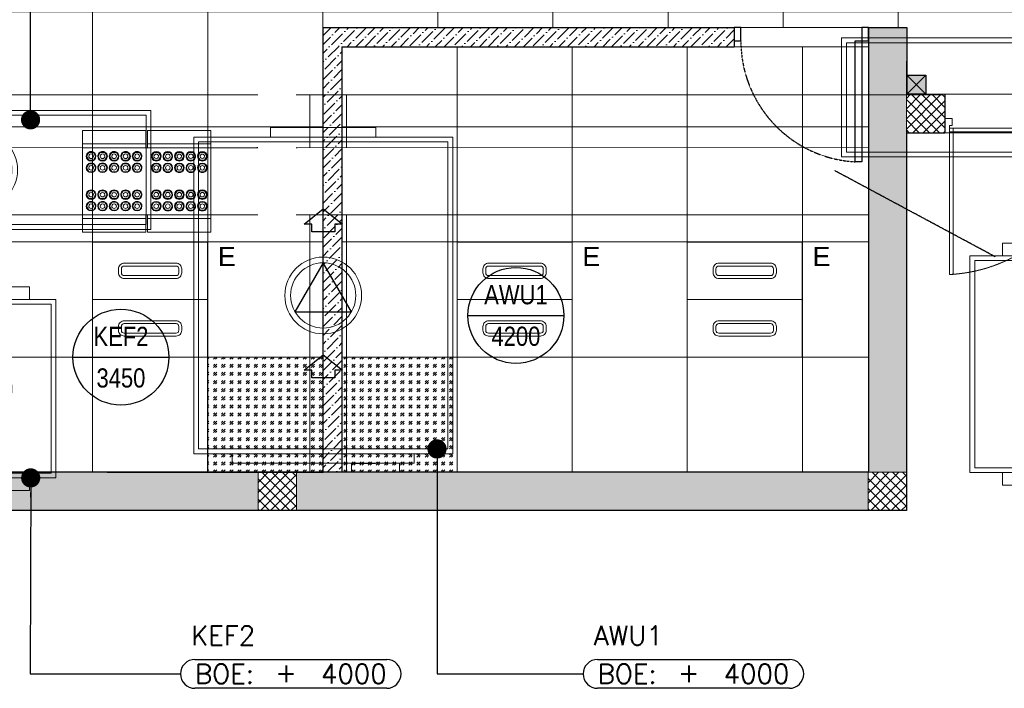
# Model space of a CAD drawing. Header units: millimetres. Extents: x -410 to 72073, y -3152 to 13830.
# Tile 35 of 92: x 10577 to 15710, y -926 to 2559. Entities that reach past the tile are written whole.
import ezdxf
from ezdxf.enums import TextEntityAlignment as Align

# ---------------------------------------------------------------- set-up
doc = ezdxf.new("R2010")
doc.units = ezdxf.units.MM
for name, pattern in [('( Hidden )', [0.375, 0.25, -0.125]), ('DASHED', [0.75, 0.5, -0.25]), ('HIDDEN', [0.375, 0.25, -0.125]), ('HIDDEN2', [0.1875, 0.125, -0.0625])]:
    doc.linetypes.add(name, pattern=pattern)
for name, color, linetype, lineweight, true_color in [('A-100MM', 7, 'Continuous', 0, 0xff5c5c), ('A-CEILING-01', 7, 'Continuous', 5, 0xd56ca8), ('A-CEILING-02', 7, 'Continuous', 5, 0xf27172), ('A-CEILING-04', 7, 'Continuous', 5, 0x2776bb), ('ACMV-KE-DUCT', 220, 'Continuous', 20, 0xff00bf), ('ACMV-KE-FLOW-ARROW', 220, 'Continuous', 20, 0xff00bf), ('ACMV-VENTILATION FAN', 30, 'Continuous', 20, 0xff7f00), ('M-MEP-ELLG-LIGHT', 5, 'Continuous', 15, 0x0000ff)]:
    doc.layers.add(name, color=color, linetype=linetype, lineweight=lineweight, true_color=true_color)
for name, color, linetype, true_color in [('A-COLOUMN', 5, 'Continuous', 0x0000ff), ('ACMV-DUCT-THERMAL-EXT-INS', 9, 'DASHED', 0x808080), ('ACMV-EQP-DX', 30, 'Continuous', 0xff7f00), ('ACMV-FA-FLOW ARROW', 140, 'Continuous', 0x00bfff), ('RCP LAYOUT', 9, 'Continuous', 0x808080)]:
    doc.layers.add(name, color=color, linetype=linetype, true_color=true_color)
for name, color, linetype, lineweight in [('A-DOOR', 1, 'Continuous', 0), ('A-FLOR', 192, 'Continuous', 18), ('A-GA DIM', 1, 'Continuous', 5), ('A-LIGHT', 1, 'Continuous', 5), ('A-LINTEL', 252, '( Hidden )', 0), ('A-Wall & Column', 2, 'Continuous', 0), ('EQ', 252, 'Continuous', 25), ('ND_26_HATCH', 8, 'Continuous', 13), ('Q-SPCQ', 91, 'Continuous', 9), ('S-BEAM', 12, 'Continuous', 9)]:
    doc.layers.add(name, color=color, linetype=linetype, lineweight=lineweight)
doc.layers.add('DOOR', color=1, linetype='Continuous')
doc.layers.add('Legend', color=7, linetype='Continuous')
doc.styles.add('Arial Narrow', font='ARIALN.TTF')
doc.styles.add('Romans', font='Romans.shx')
doc.styles.get("Standard").update_dxf_attribs({"font": 'arial.ttf'})
doc.dimstyles.new('100_Romans_Dot', dxfattribs={"dimtxt": 100, "dimasz": 100, "dimexe": 50, "dimexo": 50, "dimgap": 50, "dimtad": 1, "dimdec": 0, "dimzin": 0, "dimdsep": 46, "dimtxsty": 'Romans', "dimblk": 'DOT', "dimcen": 0.09, "dimclrd": 256, "dimclre": 256, "dimadec": 0, "dimazin": 0, "dimtfac": 1, "dimtdec": 0, "dimtofl": 0, "dimtmove": 0, "dimatfit": 3, "dimldrblk": 'DOT', "dimfxl": 1, "dimtolj": 1, "dimtzin": 0, "dimarcsym": 0})
pattern_1 = [(45, (451552.75, 162145.904), (-26.5165043, 26.5165043), []), (135, (451552.75, 162145.904), (-26.5165043, -26.5165043), [])]

# ---------------------------------------------------------------- blocks, each defined once
blk = doc.blocks.new('A$Cdc4cfb19')
at = {"layer": 'A-CEILING-02'}
h = blk.add_hatch(dxfattribs=at)
h.set_pattern_fill('GOST_GLASS', color=252, scale=5, double=1)
h.set_pattern_definition([(45, (4671.914, 3079.773), (42.4264, 0), [25, -35]), (45, (4682.52, 3079.773), (42.4264, 0), [10, -50]), (45, (4671.914, 3090.38), (42.4264, 0), [10, -50])])
h.paths.add_polyline_path([(0, 600), (600, 600), (600, 0), (0, 0)])
at = {"layer": 'A-CEILING-02', "color": 252}
blk.add_lwpolyline([(0, 600), (600, 600), (600, 0), (0, 0)], close=True, dxfattribs=at)
blk = doc.blocks.new('A$C65845574')
at = {"color": 8, "true_color": 0x808080}
for points in [[(0, 754.6), (25, 754.6), (25, 792.1), (40, 792.1), (40, 829.6), (0, 829.6), (0, 754.6)], [(1201.4, 754.6), (1176.4, 754.6), (1176.4, 783.1), (1161.4, 783.1), (1161.4, 829.6), (1201.4, 829.6), (1201.4, 754.6)], [(24.9, 779.5), (24.9, 0), (45.4, 0), (45.4, 779.5), (24.9, 779.5)], [(1151.4, 779.5), (1151.4, 388.4), (1171.9, 388.4), (1171.9, 779.5), (1151.4, 779.5)]]:
    blk.add_lwpolyline(points, dxfattribs=at)
at = {"color": 8, "linetype": 'HIDDEN', "ltscale": 3, "true_color": 0x808080}
for points in [[(24.9, 759), (800, 759), (800, 779.5), (24.9, 779.5)], [(1171.9, 759), (800, 759), (800, 779.5), (1171.9, 779.5)]]:
    blk.add_lwpolyline(points, close=True, dxfattribs=at)
for centre, radius, start, end in [((-15.2, 816.2), 817.2, 272.8119, 355.9815), ((1194.2, 782.1), 394.4, 181.8872, 266.7647)]:
    blk.add_arc(centre, radius, start, end, dxfattribs=at)
blk = doc.blocks.new('Door-Hurgh')
at = {"layer": 'DOOR', "color": 8, "true_color": 0x808080, "elevation": 0}
for points in [[(43489.7, 2604.7), (43539.7, 2604.7), (43539.7, 2704.7), (43489.7, 2704.7)], [(44439.7, 2604.7), (44489.7, 2604.7), (44489.7, 2704.7), (44439.7, 2704.7)], [(44439.7, 1705.1), (44389.7, 1705.1), (44389.7, 2604.7), (44439.7, 2604.7)]]:
    blk.add_lwpolyline(points, close=True, dxfattribs=at)
at = {"layer": 'EQ', "color": 8, "linetype": 'HIDDEN2', "ltscale": 7, "true_color": 0x808080}
blk.add_arc((44441.5, 2605.4, 0), 901.8, 180.04622, 266.70542, dxfattribs=at)
blk = doc.blocks.new('A$C81f607aa')
at = {"layer": 'A-100MM', "true_color": 0x808080, "transparency": 33554687}
h = blk.add_hatch(dxfattribs=at)
h.set_pattern_fill('ANSI36', color=8, scale=260)
h.set_pattern_definition([(45, (451552.75, 162145.904), (17.2357278, 63.1976686), [81.25, -16.25, 0, -16.25])])
h.paths.add_polyline_path([(-2943, 1309.5), (-3043, 1309.5), (-3043, 200), (-2943, 200)])
h.paths.add_polyline_path([(-2943, 2418), (-3043, 2418), (-3043, 1309.5), (-2943, 1309.5)])
h.paths.add_polyline_path([(-2020.5, 2418), (-2020.5, 2518), (-3043, 2518), (-3043, 2418)])
h.paths.add_polyline_path([(-898, 2418), (-898, 2518), (-2020.5, 2518), (-2020.5, 2418)])
at = {"layer": 'ND_26_HATCH', "lineweight": -3, "true_color": 0x808080, "transparency": 33554687}
h = blk.add_hatch(color=8, dxfattribs=at)
h.dxf.hatch_style = 1
h.paths.add_polyline_path([(0, 0), (0, 1970), (200, 1970), (200, 2043.5), (200, 2170), (2, 2170), (2, 2518), (-198, 2518), (-198, 200), (-830.1, 200), (-830.1, 199.7), (-2220.4, 199.7), (-2220.4, 198.7), (-2886.6, 198.7), (-7210, 200), (-7210, 850), (-7610, 850), (-7610, 650), (-7410, 650), (-7410, 0)])
h.paths.add_polyline_path([(-7410, 650), (-7610, 650), (-7610, 850), (-7410, 850)], flags=17)
h.paths.add_polyline_path([(-7210, 0), (-7410, 0), (-7410, 200), (-7210, 200)], flags=17)
h.paths.add_polyline_path([(-5395, 0), (-5195, 0), (-5195, 200), (-5395, 200)], flags=17)
h.paths.add_polyline_path([(-3380, 0), (-3180, 0), (-3180, 200), (-3380, 200)], flags=17)
h.paths.add_polyline_path([(-200, 0), (0, 0), (0, 200), (-200, 200)], flags=17)
h.paths.add_polyline_path([(0, 1970), (200, 1970), (200, 2170), (0, 2170)], flags=17)
at = {"layer": 'ND_26_HATCH', "lineweight": -3, "true_color": 0x808080}
h = blk.add_hatch(dxfattribs=at)
h.set_pattern_fill('ANSI37', color=8, scale=300)
h.set_pattern_definition(pattern_1)
h.paths.add_polyline_path([(0, 1970), (200, 1970), (200, 2170), (0, 2170)])
h = blk.add_hatch(dxfattribs=at)
h.set_pattern_fill('ANSI37', color=8, scale=300)
h.set_pattern_definition(pattern_1)
h.paths.add_polyline_path([(-3380, 0), (-3180, 0), (-3180, 200), (-3380, 200)])
h = blk.add_hatch(dxfattribs=at)
h.set_pattern_fill('ANSI37', color=8, scale=300)
h.set_pattern_definition(pattern_1)
h.paths.add_polyline_path([(-200, 0), (0, 0), (0, 200), (-200, 200)])
at = {"layer": 'A-LINTEL', "color": 8, "lineweight": 0, "ltscale": 8, "true_color": 0x808080}
for points in [[(-898, 2518), (-198, 2518)], [(-898, 2418), (-198, 2418)], [(200, 2170), (1376.6, 2170)], [(1376.6, 1970), (200, 1970)]]:
    blk.add_lwpolyline(points, dxfattribs=at)
at = {"layer": 'A-Wall & Column', "color": 8, "lineweight": -3, "true_color": 0x808080}
for p, q in [((-3043, 2518), (-3043, 200)), ((-3043, 2518), (-898, 2518)), ((-898, 2518), (-898, 2418)), ((-198, 2518), (2, 2518)), ((-198, 2518), (-198, 200)), ((2, 2518), (2, 2170)), ((-2943, 2418), (-2943, 200)), ((-2943, 2418), (-898, 2418)), ((200, 2170), (200, 1970)), ((0, 1970), (0, 0)), ((0, 1970), (200, 1970)), ((-200, 200), (-7210, 200)), ((0, 0), (-7410, 0))]:
    blk.add_line(p, q, dxfattribs=at)
at = {"layer": 'A-Wall & Column', "color": 8, "true_color": 0x808080}
for points in [[(0, 1970), (200, 1970), (200, 2170), (0, 2170)], [(-3380, 0), (-3180, 0), (-3180, 200), (-3380, 200)], [(-200, 0), (0, 0), (0, 200), (-200, 200)]]:
    blk.add_lwpolyline(points, close=True, dxfattribs=at)
at = {"layer": 'A-DOOR', "color": 8, "true_color": 0x808080}
for name, p, xscale, yscale, zscale in [('Door-Hurgh', (-31340.8, 624.7, 0), 0.6999999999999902, 0.6999999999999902, 0.6999999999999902), ('A$C65845574', (200, 1230.9), 0.9793691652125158, 0.9793691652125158, 0.9793691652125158)]:
    blk.add_blockref(name, p, dxfattribs=dict(at, xscale=xscale, yscale=yscale, zscale=zscale))
blk = doc.blocks.new('LIGHT-600X600MM')
at = {"color": 0}
blk.add_line((300, 0), (-300, 0), dxfattribs=at)
blk.add_lwpolyline([(-300, 300), (-300, -300), (300, -300), (300, 300)], close=True, dxfattribs=at)
for points in [[(-165, 160), (-165, 140, 0.414214), (-135, 110), (135, 110, 0.414214), (165, 140), (165, 160, 0.414214), (135, 190), (-135, 190, 0.414214)], [(-150, 160), (-150, 140, 0.414214), (-135, 125), (135, 125, 0.414214), (150, 140), (150, 160, 0.414214), (135, 175), (-135, 175, 0.414214)], [(-165, -160), (-165, -140, -0.414214), (-135, -110), (135, -110, -0.414214), (165, -140), (165, -160, -0.414214), (135, -190), (-135, -190, -0.414214)], [(-150, -160), (-150, -140, -0.414214), (-135, -125), (135, -125, -0.414214), (150, -140), (150, -160, -0.414214), (135, -175), (-135, -175, -0.414214)]]:
    blk.add_lwpolyline(points, format="xyb", close=True, dxfattribs=at)
blk.add_attdef('E', text='', height=100).set_placement((400, 250), align=Align.MIDDLE_CENTER)
blk = doc.blocks.new('A$C98a85b24')
at = {"layer": 'M-MEP-ELLG-LIGHT', "color": 8, "true_color": 0x808080}
ref = blk.add_blockref('LIGHT-600X600MM', (7067, 1099.9), dxfattribs=at)
ref.add_attrib('E', 'E', dxfattribs={"layer": '0', "color": 0, "height": 100}).set_placement((7467, 1324.9), align=Align.MIDDLE_CENTER)
ref = blk.add_blockref('LIGHT-600X600MM', (8967, 1100), dxfattribs=at)
ref.add_attrib('E', 'E', dxfattribs={"layer": '0', "color": 0, "height": 100}).set_placement((9367, 1325), align=Align.MIDDLE_CENTER)
ref = blk.add_blockref('LIGHT-600X600MM', (10167, 1100), dxfattribs=at)
ref.add_attrib('E', 'E', dxfattribs={"layer": '0', "color": 0, "height": 100}).set_placement((10567, 1325), align=Align.MIDDLE_CENTER)
blk = doc.blocks.new('A$C4c94997f')
at = {"true_color": 0x808080}
h = blk.add_hatch(color=8, dxfattribs=at)
h.dxf.hatch_style = 1
h.paths.add_polyline_path([(-2880, 0), (-2780, 0), (-2780, -100), (-2880, -100)])
h.paths.add_polyline_path([(-100, 0), (0, 0), (0, -100), (-100, -100)])
h.paths.add_polyline_path([(-2880, -1812), (-2780, -1812), (-2780, -1912), (-2880, -1912)])
h.paths.add_polyline_path([(-2880, -3630), (-2780, -3630), (-2780, -3730), (-2880, -3730)])
h.paths.add_polyline_path([(-2880, -5440), (-2780, -5440), (-2780, -5540), (-2880, -5540)])
h.paths.add_polyline_path([(-2148, -7250), (-2048, -7250), (-2048, -7350), (-2148, -7350)])
h.paths.add_polyline_path([(-100, -7250), (0, -7250), (0, -7350), (-100, -7350)])
h.paths.add_polyline_path([(-100, -5440), (0, -5440), (0, -5540), (-100, -5540)])
h.paths.add_polyline_path([(-100, -3630), (0, -3630), (0, -3730), (-100, -3730)])
h.paths.add_polyline_path([(-100, -1812), (0, -1812), (0, -1912), (-100, -1912)])
at = {"layer": 'A-COLOUMN', "color": 8, "true_color": 0x808080}
for p, q in [((-2048, -7250), (-2148, -7350)), ((-2148, -7250), (-2048, -7350))]:
    blk.add_line(p, q, dxfattribs=at)
blk.add_lwpolyline([(-2148, -7250), (-2048, -7250), (-2048, -7350), (-2148, -7350)], close=True, dxfattribs=at)
blk = doc.blocks.new('A$C9bf954c9')
at = {"layer": 'A-CEILING-04', "true_color": 0x808080}
h = blk.add_hatch(dxfattribs=at)
h.set_pattern_fill('_USER', color=8, scale=600, double=1, pattern_type=0)
h.set_pattern_definition([(0, (12157, 200), (0, 600), []), (90, (12157, 200), (-600, 4e-14), [])])
h.paths.add_polyline_path([(9905, 200), (9905, 2970), (10225.7, 2970), (10225.7, 3323), (11340.4, 4441), (11802, 3977.6), (11802, 3402), (12361.4, 3402), (12361.4, 3420), (12361.4, 3402), (12361.4, 3420), (17231.2, 3420), (17228.8, 2170), (15200, 2170), (15202, 2518), (12157, 2518), (12157, 198)])
h = blk.add_hatch(dxfattribs=at)
h.set_pattern_fill('_USER', color=8, scale=600, double=1, pattern_type=0)
h.set_pattern_definition([(0, (12257, 200), (0, 600), []), (90, (12257, 200), (-600, 4e-14), [])])
h.paths.add_polyline_path([(15002, 200), (12257, 200), (12257, 2418), (15002, 2418)])
at = {"layer": 'A-CEILING-01', "color": 8, "true_color": 0x808080}
for points in [[(11802, 3977.6), (11802, 3402), (12361.4, 3402), (12361.4, 3420), (17230, 3420), (17230, 2170), (15200, 2170), (15202, 2518), (12157, 2518), (12157, 198), (9905, 200), (9905, 2970), (10225.7, 2970), (10225.7, 3323), (11338.8, 4439.4), (11802, 3977.6)], [(15002, 200), (12257, 200), (12257, 2418), (15002, 2418)]]:
    blk.add_lwpolyline(points, close=True, dxfattribs=at)
at = {"color": 8, "true_color": 0x808080}
blk.add_blockref('A$C81f607aa', (15200, 0), dxfattribs=at)
at = {"layer": 'A-GA DIM', "color": 8, "true_color": 0x808080}
for name, p in [('A$C4c94997f', (17350, 9520)), ('A$Cdc4cfb19', (11557, 200)), ('A$Cdc4cfb19', (12257, 200))]:
    blk.add_blockref(name, p, dxfattribs=at)
at = {"layer": 'A-LIGHT', "color": 8, "true_color": 0x808080}
blk.add_blockref('A$C98a85b24', (4190, 0), dxfattribs=at)
blk = doc.blocks.new('A$C256bf26b')
blk.add_blockref('A$C9bf954c9', (0, 0))
blk = doc.blocks.new('_DOT')
at = {"color": 0, "linetype": 'ByBlock', "lineweight": -2}
blk.add_line((-0.5, 0), (-1, 0), dxfattribs=at)
at = {"color": 0, "linetype": 'ByBlock', "lineweight": -2, "const_width": 0.5}
blk.add_lwpolyline([(-0.25, 0, 1), (0.25, 0, 1)], format="xyb", close=True, dxfattribs=at)
blk = doc.blocks.new('EQP_BOE_LVL')
for points in [[(75, 75), (1075, 75)], [(1075, -75), (75, -75)]]:
    blk.add_lwpolyline(points)
for centre, start, end in [((75, 0), 90, 180), ((1075, 0), 0, 90), ((75, 0), 180, 270), ((1075, 0), 270, 0)]:
    blk.add_arc(centre, 75, start, end)
at = {"char_height": 100, "style": 'Romans'}
for s, width, insert, attachment_point in [('BOE:', 1168.033, (75, 0), 4), ('\\pxqc;+', 105.762, (550, 7.3), 5)]:
    blk.add_mtext_dynamic_manual_height_columns(s, width=width, gutter_width=1, heights=[0], dxfattribs=dict(at, insert=insert, attachment_point=attachment_point))
at = {"style": 'Romans'}
blk.add_attdef('EQP', text='', height=100, dxfattribs=at).set_placement((55, 200), align=Align.MIDDLE_LEFT)
blk.add_attdef('LVL', text='', height=100, dxfattribs=at).set_placement((1075, 0), align=Align.MIDDLE_RIGHT)
blk = doc.blocks.new('Bolt assembly - 94270-2023537-RCP-Store 04 at Node L5 Level')
at = {"layer": 'Q-SPCQ', "color": 7}
for p, q in [((-510436.5, 143991.8), (-510424.6, 144012.3)), ((-510424.6, 143971.3), (-510436.5, 143991.8)), ((-510424.6, 144012.3), (-510400.9, 144012.3)), ((-510400.9, 144012.3), (-510389.1, 143991.8)), ((-510389.1, 143991.8), (-510400.9, 143971.3)), ((-510400.9, 143971.3), (-510424.6, 143971.3))]:
    blk.add_line(p, q, dxfattribs=at)
for radius, start, end in [(25, 359.9961, 179.9961), (25, 179.9961, 359.9961), (12, 359.9961, 179.9961), (12, 179.9961, 359.9961)]:
    blk.add_arc((-510412.8, 143991.8), radius, start, end, dxfattribs=at)
blk = doc.blocks.new('Family - 94270-2023537-RCP-Store 04 at Node L5 Level')
at = {"layer": 'Q-SPCQ', "color": 7}
for p, q in [((-510436.5, 143991.8), (-510424.6, 144012.3)), ((-510424.6, 143971.3), (-510436.5, 143991.8)), ((-510424.6, 144012.3), (-510400.9, 144012.3)), ((-510400.9, 144012.3), (-510389.1, 143991.8)), ((-510389.1, 143991.8), (-510400.9, 143971.3)), ((-510400.9, 143971.3), (-510424.6, 143971.3))]:
    blk.add_line(p, q, dxfattribs=at)
for radius, start, end in [(25, 359.9961, 179.9961), (25, 179.9961, 359.9961), (12, 359.9961, 179.9961), (12, 179.9961, 359.9961)]:
    blk.add_arc((-510412.8, 143991.8), radius, start, end, dxfattribs=at)
blk = doc.blocks.new('DIAL-LT-NDE-ZZ-M3-S-201_rvt-7-RCP-Store 04 at Node L5 Level')
at = {"layer": 'A-FLOR', "color": 10}
for p, q in [((-512115.1, 144571.9), (-509543.2, 144571.7)), ((-509343.2, 144571.7), (-509338.3, 144571.7))]:
    blk.add_line(p, q, dxfattribs=at)
at = {"layer": 'Q-SPCQ', "color": 7}
for p, q in [((-510457.8, 144316.8), (-510457.8, 144386.8)), ((-510457.8, 144386.8), (-510127.8, 144386.8)), ((-510457.8, 144316.8), (-510457.8, 144386.8)), ((-510457.8, 144386.8), (-510127.8, 144386.8)), ((-510127.8, 144386.8), (-510127.8, 144316.8)), ((-510127.8, 144386.8), (-510127.8, 144316.8)), ((-510117.8, 144316.8), (-510117.8, 144386.8)), ((-510117.8, 144386.8), (-509787.8, 144386.8)), ((-510117.8, 144316.8), (-510117.8, 144386.8)), ((-510117.8, 144386.8), (-509787.8, 144386.8)), ((-509787.8, 144386.8), (-509787.8, 144316.8)), ((-509787.8, 144386.8), (-509787.8, 144316.8)), ((-510457.8, 144296.8), (-510457.8, 144316.8)), ((-510457.8, 144316.8), (-510127.8, 144316.8)), ((-510457.8, 144296.8), (-510457.8, 144316.8)), ((-510457.8, 144316.8), (-510127.8, 144316.8)), ((-510457.8, 143946.8), (-510457.8, 144296.8)), ((-510457.8, 144296.8), (-509787.8, 144296.8)), ((-510457.8, 143946.8), (-510457.8, 144296.8)), ((-510457.8, 144296.8), (-509787.8, 144296.8)), ((-510127.8, 144316.8), (-510127.8, 144296.8)), ((-510127.8, 144316.8), (-510127.8, 144296.8)), ((-510117.8, 144296.8), (-510117.8, 144316.8)), ((-510117.8, 144316.8), (-509787.8, 144316.8)), ((-510117.8, 144296.8), (-510117.8, 144316.8)), ((-510117.8, 144316.8), (-509787.8, 144316.8)), ((-509787.8, 144316.8), (-509787.8, 144296.8)), ((-509787.8, 144316.8), (-509787.8, 144296.8)), ((-509787.8, 144296.8), (-509787.8, 143946.8)), ((-509787.8, 144296.8), (-509787.8, 143946.8)), ((-510457.8, 143926.8), (-510457.8, 143946.8)), ((-510457.8, 143926.8), (-510457.8, 143946.8)), ((-509787.8, 143946.8), (-510457.8, 143946.8)), ((-509787.8, 143946.8), (-510457.8, 143946.8)), ((-510127.8, 143946.8), (-510127.8, 143926.8)), ((-510127.8, 143946.8), (-510127.8, 143926.8)), ((-510117.8, 143926.8), (-510117.8, 143946.8)), ((-510117.8, 143926.8), (-510117.8, 143946.8)), ((-509787.8, 143946.8), (-509787.8, 143926.8)), ((-509787.8, 143946.8), (-509787.8, 143926.8)), ((-510127.8, 143926.8), (-510457.8, 143926.8)), ((-510457.8, 143856.8), (-510457.8, 143926.8)), ((-510127.8, 143926.8), (-510457.8, 143926.8)), ((-510457.8, 143856.8), (-510457.8, 143926.8)), ((-510127.8, 143926.8), (-510127.8, 143856.8)), ((-510127.8, 143926.8), (-510127.8, 143856.8)), ((-510117.8, 143856.8), (-510117.8, 143926.8)), ((-509787.8, 143926.8), (-510117.8, 143926.8)), ((-510117.8, 143856.8), (-510117.8, 143926.8)), ((-509787.8, 143926.8), (-510117.8, 143926.8)), ((-509787.8, 143926.8), (-509787.8, 143856.8)), ((-509787.8, 143926.8), (-509787.8, 143856.8)), ((-510127.8, 143856.8), (-510457.8, 143856.8)), ((-510127.8, 143856.8), (-510457.8, 143856.8)), ((-509787.8, 143856.8), (-510117.8, 143856.8)), ((-509787.8, 143856.8), (-510117.8, 143856.8))]:
    blk.add_line(p, q, dxfattribs=at)
at = {"layer": 'S-BEAM', "color": 7}
for p, q in [((-515274.7, 144297.1), (-510457.8, 144296.8)), ((-515274.7, 144297.1), (-510457.8, 144296.8)), ((-509787.8, 144296.8), (-509543.2, 144296.7)), ((-509787.8, 144296.8), (-509543.2, 144296.7)), ((-509343.2, 144296.7), (-509338.3, 144296.7)), ((-509343.2, 144296.7), (-509338.3, 144296.7)), ((-510457.8, 143946.8), (-515274.7, 143947.1)), ((-510457.8, 143946.8), (-515274.7, 143947.1)), ((-509543.2, 143946.7), (-509787.8, 143946.8)), ((-509543.2, 143946.7), (-509787.8, 143946.8)), ((-509338.3, 143946.7), (-509343.2, 143946.7)), ((-509338.3, 143946.7), (-509343.2, 143946.7))]:
    blk.add_line(p, q, dxfattribs=at)
at = {"lineweight": 9}
for name, p in [('Bolt assembly - 94270-2023537-RCP-Store 04 at Node L5 Level', (0, 260)), ('Family - 94270-2023537-RCP-Store 04 at Node L5 Level', (0, 260)), ('Bolt assembly - 94270-2023537-RCP-Store 04 at Node L5 Level', (60, 260)), ('Family - 94270-2023537-RCP-Store 04 at Node L5 Level', (60, 260)), ('Bolt assembly - 94270-2023537-RCP-Store 04 at Node L5 Level', (120, 260)), ('Family - 94270-2023537-RCP-Store 04 at Node L5 Level', (120, 260)), ('Bolt assembly - 94270-2023537-RCP-Store 04 at Node L5 Level', (180, 260)), ('Family - 94270-2023537-RCP-Store 04 at Node L5 Level', (180, 260)), ('Bolt assembly - 94270-2023537-RCP-Store 04 at Node L5 Level', (240, 260)), ('Family - 94270-2023537-RCP-Store 04 at Node L5 Level', (240, 260)), ('Bolt assembly - 94270-2023537-RCP-Store 04 at Node L5 Level', (0, 200)), ('Family - 94270-2023537-RCP-Store 04 at Node L5 Level', (0, 200)), ('Bolt assembly - 94270-2023537-RCP-Store 04 at Node L5 Level', (60, 200)), ('Family - 94270-2023537-RCP-Store 04 at Node L5 Level', (60, 200)), ('Bolt assembly - 94270-2023537-RCP-Store 04 at Node L5 Level', (120, 200)), ('Family - 94270-2023537-RCP-Store 04 at Node L5 Level', (120, 200)), ('Bolt assembly - 94270-2023537-RCP-Store 04 at Node L5 Level', (180, 200)), ('Family - 94270-2023537-RCP-Store 04 at Node L5 Level', (180, 200)), ('Bolt assembly - 94270-2023537-RCP-Store 04 at Node L5 Level', (240, 200)), ('Family - 94270-2023537-RCP-Store 04 at Node L5 Level', (240, 200)), ('Bolt assembly - 94270-2023537-RCP-Store 04 at Node L5 Level', (0, 60)), ('Family - 94270-2023537-RCP-Store 04 at Node L5 Level', (0, 60)), ('Bolt assembly - 94270-2023537-RCP-Store 04 at Node L5 Level', (60, 60)), ('Family - 94270-2023537-RCP-Store 04 at Node L5 Level', (60, 60)), ('Bolt assembly - 94270-2023537-RCP-Store 04 at Node L5 Level', (120, 60)), ('Family - 94270-2023537-RCP-Store 04 at Node L5 Level', (120, 60)), ('Bolt assembly - 94270-2023537-RCP-Store 04 at Node L5 Level', (180, 60)), ('Family - 94270-2023537-RCP-Store 04 at Node L5 Level', (180, 60)), ('Bolt assembly - 94270-2023537-RCP-Store 04 at Node L5 Level', (240, 60)), ('Family - 94270-2023537-RCP-Store 04 at Node L5 Level', (240, 60)), ('Bolt assembly - 94270-2023537-RCP-Store 04 at Node L5 Level', (0, 0)), ('Family - 94270-2023537-RCP-Store 04 at Node L5 Level', (0, 0)), ('Bolt assembly - 94270-2023537-RCP-Store 04 at Node L5 Level', (60, 0)), ('Family - 94270-2023537-RCP-Store 04 at Node L5 Level', (60, 0)), ('Bolt assembly - 94270-2023537-RCP-Store 04 at Node L5 Level', (120, 0)), ('Family - 94270-2023537-RCP-Store 04 at Node L5 Level', (120, 0)), ('Bolt assembly - 94270-2023537-RCP-Store 04 at Node L5 Level', (180, 0)), ('Family - 94270-2023537-RCP-Store 04 at Node L5 Level', (180, 0)), ('Bolt assembly - 94270-2023537-RCP-Store 04 at Node L5 Level', (240, 0)), ('Family - 94270-2023537-RCP-Store 04 at Node L5 Level', (240, 0))]:
    blk.add_blockref(name, p, dxfattribs=at)
at = {"lineweight": 9, "rotation": 179.9999991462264}
for name, p in [('Bolt assembly - 94270-2023537-RCP-Store 04 at Node L5 Level', (-1020485.5, 288243.6)), ('Family - 94270-2023537-RCP-Store 04 at Node L5 Level', (-1020485.5, 288243.6)), ('Bolt assembly - 94270-2023537-RCP-Store 04 at Node L5 Level', (-1020425.5, 288243.6)), ('Family - 94270-2023537-RCP-Store 04 at Node L5 Level', (-1020425.5, 288243.6)), ('Bolt assembly - 94270-2023537-RCP-Store 04 at Node L5 Level', (-1020365.5, 288243.6)), ('Family - 94270-2023537-RCP-Store 04 at Node L5 Level', (-1020365.5, 288243.6)), ('Bolt assembly - 94270-2023537-RCP-Store 04 at Node L5 Level', (-1020305.5, 288243.6)), ('Family - 94270-2023537-RCP-Store 04 at Node L5 Level', (-1020305.5, 288243.6)), ('Bolt assembly - 94270-2023537-RCP-Store 04 at Node L5 Level', (-1020245.5, 288243.6)), ('Family - 94270-2023537-RCP-Store 04 at Node L5 Level', (-1020245.5, 288243.6)), ('Bolt assembly - 94270-2023537-RCP-Store 04 at Node L5 Level', (-1020485.5, 288183.6)), ('Family - 94270-2023537-RCP-Store 04 at Node L5 Level', (-1020485.5, 288183.6)), ('Bolt assembly - 94270-2023537-RCP-Store 04 at Node L5 Level', (-1020425.5, 288183.6)), ('Family - 94270-2023537-RCP-Store 04 at Node L5 Level', (-1020425.5, 288183.6)), ('Bolt assembly - 94270-2023537-RCP-Store 04 at Node L5 Level', (-1020365.5, 288183.6)), ('Family - 94270-2023537-RCP-Store 04 at Node L5 Level', (-1020365.5, 288183.6)), ('Bolt assembly - 94270-2023537-RCP-Store 04 at Node L5 Level', (-1020305.5, 288183.6)), ('Family - 94270-2023537-RCP-Store 04 at Node L5 Level', (-1020305.5, 288183.6)), ('Bolt assembly - 94270-2023537-RCP-Store 04 at Node L5 Level', (-1020245.5, 288183.6)), ('Family - 94270-2023537-RCP-Store 04 at Node L5 Level', (-1020245.5, 288183.6)), ('Bolt assembly - 94270-2023537-RCP-Store 04 at Node L5 Level', (-1020485.6, 288043.6)), ('Family - 94270-2023537-RCP-Store 04 at Node L5 Level', (-1020485.6, 288043.6)), ('Bolt assembly - 94270-2023537-RCP-Store 04 at Node L5 Level', (-1020425.6, 288043.6)), ('Family - 94270-2023537-RCP-Store 04 at Node L5 Level', (-1020425.6, 288043.6)), ('Bolt assembly - 94270-2023537-RCP-Store 04 at Node L5 Level', (-1020365.6, 288043.6)), ('Family - 94270-2023537-RCP-Store 04 at Node L5 Level', (-1020365.6, 288043.6)), ('Bolt assembly - 94270-2023537-RCP-Store 04 at Node L5 Level', (-1020305.6, 288043.6)), ('Family - 94270-2023537-RCP-Store 04 at Node L5 Level', (-1020305.6, 288043.6)), ('Bolt assembly - 94270-2023537-RCP-Store 04 at Node L5 Level', (-1020245.6, 288043.6)), ('Family - 94270-2023537-RCP-Store 04 at Node L5 Level', (-1020245.6, 288043.6)), ('Bolt assembly - 94270-2023537-RCP-Store 04 at Node L5 Level', (-1020485.6, 287983.6)), ('Family - 94270-2023537-RCP-Store 04 at Node L5 Level', (-1020485.6, 287983.6)), ('Bolt assembly - 94270-2023537-RCP-Store 04 at Node L5 Level', (-1020425.6, 287983.6)), ('Family - 94270-2023537-RCP-Store 04 at Node L5 Level', (-1020425.6, 287983.6)), ('Bolt assembly - 94270-2023537-RCP-Store 04 at Node L5 Level', (-1020365.6, 287983.6)), ('Family - 94270-2023537-RCP-Store 04 at Node L5 Level', (-1020365.6, 287983.6)), ('Bolt assembly - 94270-2023537-RCP-Store 04 at Node L5 Level', (-1020305.6, 287983.6)), ('Family - 94270-2023537-RCP-Store 04 at Node L5 Level', (-1020305.6, 287983.6)), ('Bolt assembly - 94270-2023537-RCP-Store 04 at Node L5 Level', (-1020245.6, 287983.6)), ('Family - 94270-2023537-RCP-Store 04 at Node L5 Level', (-1020245.6, 287983.6))]:
    blk.add_blockref(name, p, dxfattribs=at)
blk = doc.blocks.new('DIAL-LT-NDE-ZZ-M3-S-201_rvt-2-RCP-Store 03 at Node L5 Level')
at = {"layer": 'A-FLOR', "color": 60}
for p, q in [((-509547.2, 144571.7), (-509543.2, 144571.7)), ((-509343.2, 144571.7), (-509271, 144571.7)), ((-509081.1, 144571.7), (-506166, 144571.5)), ((-508804.8, 142651.5), (-509054.8, 142648.6)), ((-509054.8, 142648.6), (-509054.2, 142604.6)), ((-508804.2, 142604.6), (-508804.8, 142651.5))]:
    blk.add_line(p, q, dxfattribs=at)
at = {"layer": 'Q-SPCQ', "color": 250}
for p, q in [((-509081.1, 144571.7), (-509271, 144571.7)), ((-509081.1, 144571.7), (-509271, 144571.7)), ((-505976.1, 144571.5), (-506166, 144571.5)), ((-506166, 144570.6), (-506166, 144571.5)), ((-505976.1, 144571.5), (-506166, 144571.5)), ((-506166, 144570.6), (-506166, 144571.5)), ((-505976.1, 144571.5), (-505976.1, 144570.6)), ((-505976.1, 144571.5), (-505976.1, 144570.6))]:
    blk.add_line(p, q, dxfattribs=at)
at = {"layer": 'Q-SPCQ', "color": 7}
for p, q in [((-509271, 144296.7), (-509271, 144571.7)), ((-509271, 144296.7), (-509271, 144571.7)), ((-509081.1, 144571.7), (-509081.1, 144296.7)), ((-509081.1, 144571.7), (-509081.1, 144296.7))]:
    blk.add_line(p, q, dxfattribs=at)
at = {"layer": 'S-BEAM', "color": 7}
for p, q in [((-509547.2, 144296.7), (-509543.2, 144296.7)), ((-509547.2, 144296.7), (-509543.2, 144296.7)), ((-509343.2, 144296.7), (-506360.6, 144296.5)), ((-509343.2, 144296.7), (-506360.6, 144296.5)), ((-509543.2, 143946.7), (-509547.2, 143946.7)), ((-509543.2, 143946.7), (-509547.2, 143946.7)), ((-506360.6, 143946.5), (-509343.2, 143946.7)), ((-506360.6, 143946.5), (-509343.2, 143946.7)), ((-509271.1, 142604.6), (-509271, 143946.7)), ((-509271.1, 142604.6), (-509271, 143946.7)), ((-509081.1, 143946.7), (-509081.2, 142604.6)), ((-509081.1, 143946.7), (-509081.2, 142604.6))]:
    blk.add_line(p, q, dxfattribs=at)
blk = doc.blocks.new('A$Cbdc54e46')
at = {"color": 180, "lineweight": 5}
blk.add_blockref('DIAL-LT-NDE-ZZ-M3-S-201_rvt-7-RCP-Store 04 at Node L5 Level', (503662, -156234.9), dxfattribs=at)
at = {"color": 60, "lineweight": 5}
blk.add_blockref('DIAL-LT-NDE-ZZ-M3-S-201_rvt-2-RCP-Store 03 at Node L5 Level', (503661.3, -156234.7), dxfattribs=at)
blk = doc.blocks.new('A$Cf662d679')
blk.add_blockref('A$Cbdc54e46', (0, 0))
blk = doc.blocks.new('KEF-6000CFM')
at = {"layer": 'ACMV-KE-FLOW-ARROW'}
for points in [[(0, 939.2), (-100, 1019.2), (-60, 1019.2), (-60, 1059.2), (60, 1059.2), (60, 1019.2), (100, 1019.2), (0, 939.2)], [(0, 179.2), (-100, 259.2), (-60, 259.2), (-60, 299.2), (60, 299.2), (60, 259.2), (100, 259.2), (0, 179.2)]]:
    blk.add_lwpolyline(points, dxfattribs=at)
blk.add_lwpolyline([(0, 460), (147.2, 715), (-147.2, 715)], close=True, dxfattribs=at)
at = {"layer": 'ACMV-VENTILATION FAN'}
for points in [[(-330, 1260), (330, 1260), (330, 1195), (-330, 1195)], [(-500, 1195), (500, 1195), (500, 65), (-500, 65)], [(-475, 1170), (475, 1170), (475, 90), (-475, 90)], [(-330, 0), (330, 0), (330, 65), (-330, 65)]]:
    blk.add_lwpolyline(points, close=True, dxfattribs=at)
for radius in [200, 170]:
    blk.add_circle((0, 630), radius, dxfattribs=at)
blk = doc.blocks.new('RYDAIR ESP-6000 CFM')
at = {"layer": 'ACMV-KE-FLOW-ARROW'}
blk.add_lwpolyline([(0, 140), (147.2, 395), (-147.2, 395)], close=True, dxfattribs=at)
at = {"layer": 'ACMV-VENTILATION FAN'}
for points in [[(-1169, 620), (1169, 620), (1169, 0), (-1169, 0)], [(-1144, 595), (1144, 595), (1144, 25), (-1144, 25)]]:
    blk.add_lwpolyline(points, close=True, dxfattribs=at)
for radius in [200, 170]:
    blk.add_circle((0, 310), radius, dxfattribs=at)
blk = doc.blocks.new('AWU-4200 CFM')
at = {"layer": 'ACMV-FA-FLOW ARROW'}
for points in [[(0, 1325.8), (100, 1245.8), (60, 1245.8), (60, 1205.8), (-60, 1205.8), (-60, 1245.8), (-100, 1245.8), (0, 1325.8)], [(0, 565.8), (100, 485.8), (60, 485.8), (60, 445.8), (-60, 445.8), (-60, 485.8), (-100, 485.8), (0, 565.8)]]:
    blk.add_lwpolyline(points, dxfattribs=at)
blk.add_lwpolyline([(0, 1045), (-147.2, 790), (147.2, 790)], close=True, dxfattribs=at)
at = {"layer": 'ACMV-VENTILATION FAN'}
for points in [[(-275.5, 1750), (274.2, 1750), (274.7, 1700), (-275, 1700)], [(675, 1700), (675, 50), (-675, 50), (-675, 1700)], [(650, 1675), (650, 75), (-650, 75), (-650, 1675)], [(-475, 0), (475, 0), (475, 50), (-475, 50)]]:
    blk.add_lwpolyline(points, close=True, dxfattribs=at)
for radius in [200, 170]:
    blk.add_circle((0, 875), radius, dxfattribs=at)
blk = doc.blocks.new('ESP-4900')
at = {"layer": 'ACMV-KE-FLOW-ARROW'}
blk.add_lwpolyline([(0, 140), (147.2, 395), (-147.2, 395)], close=True, dxfattribs=at)
at = {"layer": 'ACMV-VENTILATION FAN'}
for points in [[(-895, 620), (895, 620), (895, 0), (-895, 0)], [(-870, 595), (870, 595), (870, 25), (-870, 25)]]:
    blk.add_lwpolyline(points, close=True, dxfattribs=at)
for radius in [200, 170]:
    blk.add_circle((0, 310), radius, dxfattribs=at)
blk = doc.blocks.new('KEF-3450 CFM')
at = {"layer": 'ACMV-KE-FLOW-ARROW'}
for points in [[(0, 739.1), (-100, 819.1), (-60, 819.1), (-60, 859.1), (60, 859.1), (60, 819.1), (100, 819.1), (0, 739.1)], [(0, 182.6), (-100, 262.6), (-60, 262.6), (-60, 302.6), (60, 302.6), (60, 262.6), (100, 262.6), (0, 182.6)]]:
    blk.add_lwpolyline(points, dxfattribs=at)
blk.add_lwpolyline([(0, 385.5), (125.1, 602.2), (-125.1, 602.2)], close=True, dxfattribs=at)
at = {"layer": 'ACMV-VENTILATION FAN'}
for points in [[(-262.5, 1060), (262.5, 1060), (262.5, 995), (-262.5, 995)], [(-400, 995), (400, 995), (400, 65), (-400, 65)], [(-375, 970), (375, 970), (375, 90), (-375, 90)], [(-262.5, 0), (262.5, 0), (262.5, 65), (-262.5, 65)]]:
    blk.add_lwpolyline(points, close=True, dxfattribs=at)
for radius in [170, 144.5]:
    blk.add_circle((0, 530), radius, dxfattribs=at)
blk = doc.blocks.new('A$C0441c743')
for name, p in [('RYDAIR ESP-6000 CFM', (831, 1843.5)), ('KEF-6000CFM', (831, 133.5))]:
    blk.add_blockref(name, p)
at = {"layer": 'ACMV-KE-DUCT'}
for name, p in [('ESP-4900', (-4833.7, 1465.8)), ('AWU-4200 CFM', (-3040.5, 246.8)), ('KEF-3450 CFM', (-4833.7, 105.8))]:
    blk.add_blockref(name, p, dxfattribs=at)
blk = doc.blocks.new('EQP TAG')
at = {"layer": 'Legend'}
blk.add_line((-250, 0), (250, 0), dxfattribs=at)
blk.add_circle((0, 0), 250, dxfattribs=at)
at = {"layer": 'Legend', "style": 'Arial Narrow'}
for tag, p in [('EQP_TAG', (0, 108.3)), ('CFM', (0, -108.3))]:
    blk.add_attdef(tag, text='', height=100, dxfattribs=at).set_placement(p, align=Align.MIDDLE_CENTER)

msp = doc.modelspace()

# ---------------------------------------------------------------- linework, layer by layer
at = {"layer": 'ACMV-DUCT-THERMAL-EXT-INS'}
msp.add_lwpolyline([(15663.2, 1323), (14824.2, 1773)], dxfattribs=at)

# ---------------------------------------------------------------- block references
for name, p in [('A$Cf662d679', (17700, 13830)), ('A$C0441c743', (15200, 0))]:
    msp.add_blockref(name, p)
for p, values in [((11415.6, -850.8), {'EQP': 'KEF2', 'LVL': '4000'}), ((13514.9, -850.8), {'EQP': 'AWU1', 'LVL': '4000'})]:
    msp.add_blockref('EQP_BOE_LVL', p).add_auto_attribs(values)
at = {"layer": 'ACMV-EQP-DX'}
for p, values in [((13164.2, 1017.3), {'EQP_TAG': 'AWU1', 'CFM': '4200'}), ((11105, 800), {'EQP_TAG': 'KEF2', 'CFM': '3450'})]:
    msp.add_blockref('EQP TAG', p, dxfattribs=at).add_auto_attribs(values)
at = {"layer": 'RCP LAYOUT'}
msp.add_blockref('A$C256bf26b', (0, 0), dxfattribs=at)

# ---------------------------------------------------------------- leaders
for points in [[(10633.8, 2036.9), (10633.8, 2876.1), (11512.4, 2876.1)], [(12752.8, 321.8), (12752.8, -850.8), (13514.9, -850.8)], [(10634.5, 170.8), (10631.6, -850.8), (11415.6, -850.8)]]:
    msp.add_leader(points, dimstyle='100_Romans_Dot', override={"dimtad": 0})

doc.saveas('drawing.dxf')
